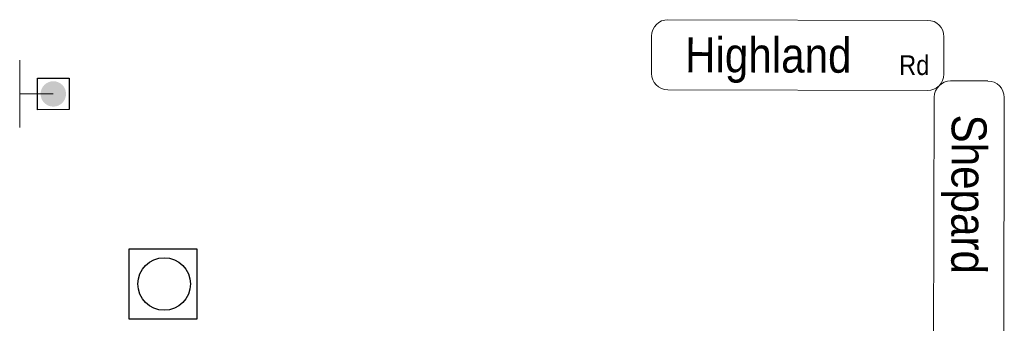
# Model space of a CAD drawing. Header units: feet. Extents: x 2241205 to 2250852, y 595253 to 597159.
# Tile 31 of 32: x 2246294 to 2246482, y 596469 to 596527. Entities that reach past the tile are written whole.
import ezdxf
from ezdxf.enums import TextEntityAlignment as Align

# ---------------------------------------------------------------- set-up
doc = ezdxf.new("R2010")
doc.units = ezdxf.units.FT
doc.header["$MEASUREMENT"] = 0
doc.layers.add('SN_P_Signs', color=120, linetype='Continuous')
doc.layers.add('SN_X_Public', color=3, linetype='Continuous')
doc.styles.add('Straight-Normal', font='font30.shx', dxfattribs={"height": 0.14})

msp = doc.modelspace()

# ---------------------------------------------------------------- hatches: boundary and pattern name
at = {"layer": 'SN_X_Public', "linetype": 'Continuous'}
h = msp.add_hatch(color=256, dxfattribs=at)
h.dxf.hatch_style = 1
edge = h.paths.add_edge_path()
edge.add_arc((2246300.69, 596512.46), 2.42, 0, 360)

# ---------------------------------------------------------------- linework, layer by layer
at = {"layer": 'SN_P_Signs', "linetype": 'Continuous', "lineweight": 13}
for p, q in [((2246467.06, 596526.46), (2246417.65, 596526.58)), ((2246414.53, 596523.47), (2246414.51, 596516.37)), ((2246470.16, 596516.23), (2246470.18, 596523.33)), ((2246478.54, 596514.92), (2246471.45, 596514.94)), ((2246417.62, 596513.25), (2246467.03, 596513.12)), ((2246468.32, 596511.83), (2246468.2, 596462.42)), ((2246481.53, 596462.38), (2246481.65, 596511.79))]:
    msp.add_line(p, q, dxfattribs=at)
for centre, major_axis, start_param, end_param in [((2246417.65, 596523.46), (2.21, 2.2), 0.785398, 2.356194), ((2246467.06, 596523.34), (-2.2, 2.21), 3.926991, 5.497787), ((2246417.63, 596516.36), (-2.2, 2.21), 0.785398, 2.356194), ((2246467.04, 596516.24), (2.21, 2.2), 3.926991, 5.497787), ((2246471.44, 596511.82), (2.21, 2.2), 0.785398, 2.356194), ((2246478.53, 596511.8), (2.2, -2.21), 0.785398, 2.356194)]:
    msp.add_ellipse(centre, major_axis=major_axis, ratio=1, start_param=start_param, end_param=end_param, dxfattribs=at)
at = {"layer": 'SN_X_Public', "linetype": 'Continuous', "lineweight": 0}
for p, q in [((2246294.3, 596506.06), (2246294.29, 596518.86)), ((2246294.29, 596512.46), (2246300.69, 596512.46))]:
    msp.add_line(p, q, dxfattribs=at)
at = {"layer": 'SN_X_Public', "linetype": 'Continuous', "elevation": -5384.57, "flags": 128}
msp.add_lwpolyline([(2246297.69, 596515.46), (2246303.69, 596515.47), (2246303.7, 596509.47), (2246297.7, 596509.46), (2246297.69, 596515.46)], dxfattribs=at)
at = {"layer": 'SN_X_Public'}
msp.add_lwpolyline([(2246315.12, 596482.97), (2246328.02, 596482.97), (2246328.02, 596469.63), (2246315.11, 596469.63)], close=True, dxfattribs=at)
msp.add_circle((2246321.78, 596476.3), 5, dxfattribs=at)

# ---------------------------------------------------------------- texts
at = {"layer": 'SN_P_Signs', "linetype": 'Continuous', "lineweight": 13, "style": 'Straight-Normal'}
for s, height, rotation, width, p in [('Highland', 6.663, 359.8578, 0.900449, (2246420.91, 596519.9)), ('Rd', 3.748, 359.8578, 0.90045, (2246461.63, 596517.94)), ('Shepard', 6.663, 269.8578, 0.900449, (2246474.97, 596508.54))]:
    msp.add_text(s, height=height, rotation=rotation, dxfattribs=dict(at, width=width)).set_placement(p, align=Align.MIDDLE_LEFT)

doc.saveas('drawing.dxf')
